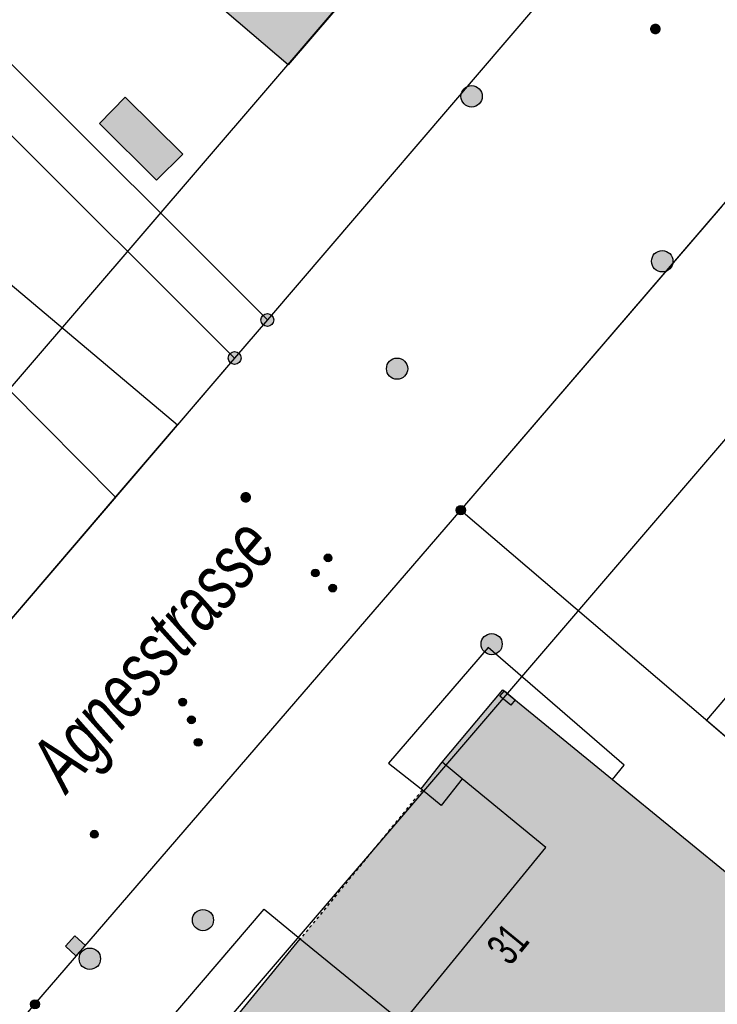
# Model space of a CAD drawing. Header units: metres. Extents: x 2695751 to 2696029, y 1260877 to 1261206.
# Tile 42 of 70: x 2695953 to 2695978, y 1260948 to 1260983. Entities that reach past the tile are written whole.
import ezdxf

# ---------------------------------------------------------------- set-up
doc = ezdxf.new("R2010")
doc.units = ezdxf.units.M
doc.header["$LTSCALE"] = 0.1
doc.linetypes.add('AUSGEZOGEN', pattern=[0])
doc.linetypes.add('VERDECKT2_S2', pattern=[0.36, 0.2, -0.16])
for name, color, linetype in [('Aménagement du territoire_Ligne de distance', 7, 'AUSGEZOGEN'), ('Limites de bien-fonds', 7, 'AUSGEZOGEN'), ('Mensuration officielle_Lignes (Couverture du sol)', 7, 'AUSGEZOGEN'), ('Mensuration officielle_Lignes (Objets divers)', 7, 'AUSGEZOGEN'), ('Mensuration officielle_Noms de rues', 7, 'AUSGEZOGEN'), ('Mensuration officielle_N° de bâtiment', 7, 'AUSGEZOGEN'), ('Mensuration officielle_Surface (Objets divers)', 7, 'AUSGEZOGEN'), ('Mensuration officielle_Surfaces de bâtiments (Couverture du sol)', 7, 'AUSGEZOGEN'), ('Mensuration officielle_Surfaces de bâtiments (Objets divers)', 7, 'AUSGEZOGEN'), ('Points fixes eau potable', 255, 'AUSGEZOGEN'), ('Points fixes EU', 255, 'AUSGEZOGEN'), ('Points fixes mensuration officielle', 255, 'AUSGEZOGEN'), ('Points fixes réseau électrique', 255, 'AUSGEZOGEN'), ('Réseau AEW', 8, 'AUSGEZOGEN')]:
    doc.layers.add(name, color=color, linetype=linetype)
doc.styles.add('ARIAL', font='arial.ttf')

msp = doc.modelspace()

# ---------------------------------------------------------------- hatches: boundary and pattern name
at = {"layer": 'Mensuration officielle_Surfaces de bâtiments (Couverture du sol)', "true_color": 0xd2d2d2, "transparency": 33554687}
for points in [[(2695967.55, 1260987.35), (2695961.04, 1260992.96), (2695956.152, 1260987.222), (2695962.67, 1260981.655)], [(2695955.986, 1260979.576), (2695958.007, 1260977.566), (2695958.933, 1260978.48), (2695956.897, 1260980.503)], [(2695974.152, 1260956.325), (2695970.267, 1260959.504), (2695968.115, 1260956.937), (2695967.371, 1260955.991), (2695967.416, 1260955.954), (2695968.083, 1260955.401), (2695968.826, 1260956.353), (2695971.795, 1260953.918), (2695966.723, 1260947.718), (2695963.096, 1260950.675), (2695957.958, 1260944.396), (2695970.36, 1260934.249), (2695973.108, 1260937.608), (2695971.398, 1260939.007), (2695973.437, 1260941.499), (2695975.147, 1260940.099), (2695977.889, 1260943.45), (2695976.179, 1260944.849), (2695978.199, 1260947.317), (2695979.909, 1260945.918), (2695982.702, 1260949.33)]]:
    msp.add_hatch(color=254, dxfattribs=at).paths.add_polyline_path(points)
at = {"layer": 'Mensuration officielle_Surfaces de bâtiments (Objets divers)', "true_color": 0xebebeb, "transparency": 33554687}
msp.add_hatch(color=7, dxfattribs=at).paths.add_polyline_path([(2695966.723, 1260947.718), (2695971.795, 1260953.918), (2695968.826, 1260956.353), (2695968.083, 1260955.401), (2695967.416, 1260955.954), (2695963.096, 1260950.675)])
at = {"layer": 'Points fixes eau potable', "transparency": 33554687}
for points in [[(2695975.791, 1260983.064), (2695975.775, 1260983.076), (2695975.759, 1260983.085), (2695975.742, 1260983.093), (2695975.724, 1260983.099), (2695975.705, 1260983.104), (2695975.686, 1260983.106), (2695975.667, 1260983.106), (2695975.648, 1260983.105), (2695975.63, 1260983.102), (2695975.611, 1260983.096), (2695975.594, 1260983.089), (2695975.577, 1260983.081), (2695975.561, 1260983.07), (2695975.546, 1260983.058), (2695975.533, 1260983.045), (2695975.521, 1260983.03), (2695975.51, 1260983.014), (2695975.502, 1260982.997), (2695975.495, 1260982.98), (2695975.489, 1260982.961), (2695975.486, 1260982.943), (2695975.485, 1260982.924), (2695975.485, 1260982.905), (2695975.487, 1260982.886), (2695975.492, 1260982.868), (2695975.498, 1260982.85), (2695975.506, 1260982.832), (2695975.515, 1260982.816), (2695975.527, 1260982.801), (2695975.539, 1260982.786), (2695975.553, 1260982.774), (2695975.569, 1260982.762), (2695975.585, 1260982.753), (2695975.602, 1260982.745), (2695975.62, 1260982.739), (2695975.639, 1260982.734), (2695975.658, 1260982.732), (2695975.677, 1260982.732), (2695975.696, 1260982.733), (2695975.714, 1260982.736), (2695975.733, 1260982.742), (2695975.75, 1260982.749), (2695975.767, 1260982.757), (2695975.783, 1260982.768), (2695975.798, 1260982.78), (2695975.811, 1260982.793), (2695975.823, 1260982.808), (2695975.834, 1260982.824), (2695975.842, 1260982.841), (2695975.849, 1260982.858), (2695975.855, 1260982.877), (2695975.858, 1260982.895), (2695975.859, 1260982.914), (2695975.859, 1260982.933), (2695975.857, 1260982.952), (2695975.852, 1260982.97), (2695975.846, 1260982.988), (2695975.838, 1260983.006), (2695975.829, 1260983.022), (2695975.817, 1260983.037), (2695975.805, 1260983.052)], [(2695961.287, 1260966.466), (2695961.272, 1260966.478), (2695961.256, 1260966.488), (2695961.239, 1260966.496), (2695961.221, 1260966.503), (2695961.202, 1260966.508), (2695961.184, 1260966.51), (2695961.165, 1260966.511), (2695961.146, 1260966.511), (2695961.127, 1260966.508), (2695961.109, 1260966.503), (2695961.091, 1260966.497), (2695961.074, 1260966.488), (2695961.057, 1260966.478), (2695961.042, 1260966.467), (2695961.029, 1260966.454), (2695961.016, 1260966.439), (2695961.005, 1260966.424), (2695960.996, 1260966.407), (2695960.988, 1260966.39), (2695960.983, 1260966.372), (2695960.979, 1260966.353), (2695960.977, 1260966.334), (2695960.977, 1260966.315), (2695960.979, 1260966.296), (2695960.982, 1260966.278), (2695960.988, 1260966.26), (2695960.995, 1260966.242), (2695961.005, 1260966.225), (2695961.015, 1260966.21), (2695961.028, 1260966.195), (2695961.041, 1260966.182), (2695961.056, 1260966.17), (2695961.072, 1260966.16), (2695961.089, 1260966.152), (2695961.107, 1260966.145), (2695961.126, 1260966.14), (2695961.144, 1260966.138), (2695961.163, 1260966.137), (2695961.182, 1260966.137), (2695961.201, 1260966.14), (2695961.219, 1260966.145), (2695961.237, 1260966.151), (2695961.254, 1260966.16), (2695961.271, 1260966.17), (2695961.286, 1260966.181), (2695961.299, 1260966.194), (2695961.312, 1260966.209), (2695961.323, 1260966.224), (2695961.332, 1260966.241), (2695961.34, 1260966.258), (2695961.345, 1260966.276), (2695961.349, 1260966.295), (2695961.351, 1260966.314), (2695961.351, 1260966.333), (2695961.349, 1260966.352), (2695961.346, 1260966.37), (2695961.34, 1260966.388), (2695961.333, 1260966.406), (2695961.323, 1260966.423), (2695961.313, 1260966.438), (2695961.3, 1260966.453)]]:
    msp.add_hatch(color=7, dxfattribs=at).paths.add_polyline_path(points)
at = {"layer": 'Points fixes EU', "transparency": 33554687}
for color, points in [(253, [(2695969.543, 1260980.533), (2695969.535, 1260980.609), (2695969.512, 1260980.682), (2695969.475, 1260980.749), (2695969.425, 1260980.808), (2695969.364, 1260980.855), (2695969.295, 1260980.888), (2695969.221, 1260980.908), (2695969.145, 1260980.911), (2695969.069, 1260980.9), (2695968.997, 1260980.873), (2695968.932, 1260980.833), (2695968.876, 1260980.78), (2695968.833, 1260980.717), (2695968.802, 1260980.646), (2695968.787, 1260980.571), (2695968.787, 1260980.495), (2695968.802, 1260980.42), (2695968.833, 1260980.349), (2695968.876, 1260980.286), (2695968.932, 1260980.233), (2695968.997, 1260980.193), (2695969.069, 1260980.166), (2695969.145, 1260980.155), (2695969.221, 1260980.158), (2695969.295, 1260980.178), (2695969.364, 1260980.211), (2695969.425, 1260980.258), (2695969.475, 1260980.317), (2695969.512, 1260980.384), (2695969.535, 1260980.457)]), (253, [(2695976.292, 1260974.691), (2695976.284, 1260974.767), (2695976.261, 1260974.84), (2695976.224, 1260974.907), (2695976.174, 1260974.966), (2695976.113, 1260975.013), (2695976.044, 1260975.046), (2695975.97, 1260975.066), (2695975.894, 1260975.069), (2695975.818, 1260975.058), (2695975.746, 1260975.031), (2695975.681, 1260974.991), (2695975.625, 1260974.938), (2695975.582, 1260974.875), (2695975.551, 1260974.804), (2695975.536, 1260974.729), (2695975.536, 1260974.653), (2695975.551, 1260974.578), (2695975.582, 1260974.507), (2695975.625, 1260974.444), (2695975.681, 1260974.391), (2695975.746, 1260974.351), (2695975.818, 1260974.324), (2695975.894, 1260974.313), (2695975.97, 1260974.316), (2695976.044, 1260974.336), (2695976.113, 1260974.369), (2695976.174, 1260974.416), (2695976.224, 1260974.475), (2695976.261, 1260974.542), (2695976.284, 1260974.615)]), (7, [(2695970.247, 1260961.123), (2695970.239, 1260961.198), (2695970.217, 1260961.271), (2695970.18, 1260961.337), (2695970.13, 1260961.394), (2695970.07, 1260961.441), (2695970.002, 1260961.474), (2695969.929, 1260961.493), (2695969.853, 1260961.497), (2695969.778, 1260961.486), (2695969.707, 1260961.459), (2695969.642, 1260961.419), (2695969.587, 1260961.367), (2695969.544, 1260961.305), (2695969.514, 1260961.235), (2695969.499, 1260961.161), (2695969.499, 1260961.085), (2695969.514, 1260961.01), (2695969.544, 1260960.941), (2695969.587, 1260960.878), (2695969.642, 1260960.826), (2695969.707, 1260960.786), (2695969.778, 1260960.76), (2695969.853, 1260960.748), (2695969.929, 1260960.752), (2695970.002, 1260960.771), (2695970.07, 1260960.804), (2695970.13, 1260960.851), (2695970.18, 1260960.908), (2695970.217, 1260960.975), (2695970.239, 1260961.047)]), (7, [(2695960.023, 1260951.344), (2695960.015, 1260951.419), (2695959.993, 1260951.492), (2695959.956, 1260951.558), (2695959.906, 1260951.615), (2695959.846, 1260951.662), (2695959.778, 1260951.695), (2695959.705, 1260951.714), (2695959.629, 1260951.718), (2695959.554, 1260951.707), (2695959.483, 1260951.68), (2695959.418, 1260951.64), (2695959.363, 1260951.588), (2695959.32, 1260951.526), (2695959.29, 1260951.456), (2695959.275, 1260951.382), (2695959.275, 1260951.306), (2695959.29, 1260951.231), (2695959.32, 1260951.162), (2695959.363, 1260951.099), (2695959.418, 1260951.047), (2695959.483, 1260951.007), (2695959.554, 1260950.981), (2695959.629, 1260950.969), (2695959.705, 1260950.973), (2695959.778, 1260950.992), (2695959.846, 1260951.025), (2695959.906, 1260951.072), (2695959.956, 1260951.129), (2695959.993, 1260951.196), (2695960.015, 1260951.268)]), (7, [(2695955.486, 1260950.447), (2695955.117, 1260950.784), (2695954.78, 1260950.415), (2695955.149, 1260950.078)]), (253, [(2695956.021, 1260949.973), (2695956.013, 1260950.049), (2695955.99, 1260950.122), (2695955.953, 1260950.189), (2695955.903, 1260950.248), (2695955.842, 1260950.295), (2695955.773, 1260950.328), (2695955.699, 1260950.348), (2695955.623, 1260950.351), (2695955.547, 1260950.34), (2695955.475, 1260950.313), (2695955.41, 1260950.273), (2695955.354, 1260950.22), (2695955.311, 1260950.157), (2695955.28, 1260950.086), (2695955.265, 1260950.011), (2695955.265, 1260949.935), (2695955.28, 1260949.86), (2695955.311, 1260949.789), (2695955.354, 1260949.726), (2695955.41, 1260949.673), (2695955.475, 1260949.633), (2695955.547, 1260949.606), (2695955.623, 1260949.595), (2695955.699, 1260949.598), (2695955.773, 1260949.618), (2695955.842, 1260949.651), (2695955.903, 1260949.698), (2695955.953, 1260949.757), (2695955.99, 1260949.824), (2695956.013, 1260949.897)])]:
    msp.add_hatch(color=color, dxfattribs=at).paths.add_polyline_path(points)
at = {"layer": 'Points fixes mensuration officielle', "transparency": 33554687}
for points in [[(2695962.157, 1260972.61), (2695962.153, 1260972.656), (2695962.139, 1260972.7), (2695962.117, 1260972.74), (2695962.087, 1260972.775), (2695962.05, 1260972.803), (2695962.009, 1260972.823), (2695961.964, 1260972.835), (2695961.918, 1260972.837), (2695961.873, 1260972.83), (2695961.83, 1260972.814), (2695961.791, 1260972.79), (2695961.757, 1260972.758), (2695961.731, 1260972.72), (2695961.713, 1260972.678), (2695961.704, 1260972.633), (2695961.704, 1260972.587), (2695961.713, 1260972.542), (2695961.731, 1260972.5), (2695961.757, 1260972.462), (2695961.791, 1260972.43), (2695961.83, 1260972.406), (2695961.873, 1260972.39), (2695961.918, 1260972.383), (2695961.964, 1260972.385), (2695962.009, 1260972.397), (2695962.05, 1260972.417), (2695962.087, 1260972.445), (2695962.117, 1260972.48), (2695962.139, 1260972.52), (2695962.153, 1260972.564)], [(2695960.997, 1260971.26), (2695960.993, 1260971.306), (2695960.979, 1260971.35), (2695960.957, 1260971.39), (2695960.927, 1260971.425), (2695960.89, 1260971.453), (2695960.849, 1260971.473), (2695960.804, 1260971.485), (2695960.758, 1260971.487), (2695960.713, 1260971.48), (2695960.67, 1260971.464), (2695960.631, 1260971.44), (2695960.597, 1260971.408), (2695960.571, 1260971.37), (2695960.553, 1260971.328), (2695960.544, 1260971.283), (2695960.544, 1260971.237), (2695960.553, 1260971.192), (2695960.571, 1260971.15), (2695960.597, 1260971.112), (2695960.631, 1260971.08), (2695960.67, 1260971.056), (2695960.713, 1260971.04), (2695960.758, 1260971.033), (2695960.804, 1260971.035), (2695960.849, 1260971.047), (2695960.89, 1260971.067), (2695960.927, 1260971.095), (2695960.957, 1260971.13), (2695960.979, 1260971.17), (2695960.993, 1260971.214)], [(2695968.942, 1260965.87), (2695968.939, 1260965.903), (2695968.929, 1260965.934), (2695968.913, 1260965.963), (2695968.892, 1260965.988), (2695968.866, 1260966.008), (2695968.836, 1260966.022), (2695968.805, 1260966.031), (2695968.772, 1260966.032), (2695968.739, 1260966.027), (2695968.708, 1260966.016), (2695968.681, 1260965.999), (2695968.657, 1260965.976), (2695968.638, 1260965.949), (2695968.625, 1260965.919), (2695968.618, 1260965.886), (2695968.618, 1260965.854), (2695968.625, 1260965.821), (2695968.638, 1260965.791), (2695968.657, 1260965.764), (2695968.681, 1260965.741), (2695968.708, 1260965.724), (2695968.739, 1260965.713), (2695968.772, 1260965.708), (2695968.805, 1260965.709), (2695968.836, 1260965.718), (2695968.866, 1260965.732), (2695968.892, 1260965.752), (2695968.913, 1260965.777), (2695968.929, 1260965.806), (2695968.939, 1260965.837)], [(2695953.862, 1260948.36), (2695953.859, 1260948.393), (2695953.849, 1260948.424), (2695953.833, 1260948.453), (2695953.812, 1260948.478), (2695953.786, 1260948.498), (2695953.756, 1260948.512), (2695953.725, 1260948.521), (2695953.692, 1260948.522), (2695953.659, 1260948.517), (2695953.628, 1260948.506), (2695953.601, 1260948.489), (2695953.577, 1260948.466), (2695953.558, 1260948.439), (2695953.545, 1260948.409), (2695953.538, 1260948.376), (2695953.538, 1260948.344), (2695953.545, 1260948.311), (2695953.558, 1260948.281), (2695953.577, 1260948.254), (2695953.601, 1260948.231), (2695953.628, 1260948.214), (2695953.659, 1260948.203), (2695953.692, 1260948.198), (2695953.725, 1260948.199), (2695953.756, 1260948.208), (2695953.786, 1260948.222), (2695953.812, 1260948.242), (2695953.833, 1260948.267), (2695953.849, 1260948.296), (2695953.859, 1260948.327)]]:
    msp.add_hatch(color=7, dxfattribs=at).paths.add_polyline_path(points)
at = {"layer": 'Points fixes réseau électrique', "transparency": 33554687}
for points in [[(2695966.663, 1260971.23), (2695966.59, 1260971.251), (2695966.515, 1260971.257), (2695966.439, 1260971.247), (2695966.368, 1260971.223), (2695966.302, 1260971.184), (2695966.246, 1260971.134), (2695966.201, 1260971.072), (2695966.169, 1260971.004), (2695966.152, 1260970.93), (2695966.15, 1260970.854), (2695966.163, 1260970.779), (2695966.192, 1260970.709), (2695966.233, 1260970.645), (2695966.287, 1260970.592), (2695966.35, 1260970.55), (2695966.421, 1260970.522), (2695966.495, 1260970.508), (2695966.571, 1260970.51), (2695966.645, 1260970.527), (2695966.714, 1260970.559), (2695966.775, 1260970.604), (2695966.826, 1260970.66), (2695966.865, 1260970.725), (2695966.889, 1260970.797), (2695966.899, 1260970.872), (2695966.893, 1260970.948), (2695966.872, 1260971.021), (2695966.837, 1260971.088), (2695966.789, 1260971.147), (2695966.731, 1260971.195)], [(2695970.709, 1260959.153), (2695970.323, 1260959.469), (2695970.164, 1260959.276), (2695970.551, 1260958.959)]]:
    msp.add_hatch(color=7, dxfattribs=at).paths.add_polyline_path(points)
at = {"layer": 'Réseau AEW', "transparency": 33554687}
for points in [[(2695963.943, 1260964.179), (2695963.943, 1260964.165), (2695963.945, 1260964.151), (2695963.949, 1260964.138), (2695963.954, 1260964.125), (2695963.96, 1260964.112), (2695963.967, 1260964.1), (2695963.976, 1260964.089), (2695963.985, 1260964.079), (2695963.996, 1260964.07), (2695964.007, 1260964.062), (2695964.019, 1260964.056), (2695964.032, 1260964.05), (2695964.046, 1260964.046), (2695964.059, 1260964.043), (2695964.073, 1260964.042), (2695964.087, 1260964.042), (2695964.101, 1260964.043), (2695964.114, 1260964.046), (2695964.128, 1260964.05), (2695964.141, 1260964.056), (2695964.153, 1260964.062), (2695964.164, 1260964.07), (2695964.175, 1260964.079), (2695964.184, 1260964.089), (2695964.193, 1260964.1), (2695964.2, 1260964.112), (2695964.206, 1260964.125), (2695964.211, 1260964.138), (2695964.215, 1260964.151), (2695964.217, 1260964.165), (2695964.217, 1260964.179), (2695964.217, 1260964.193), (2695964.215, 1260964.207), (2695964.211, 1260964.22), (2695964.206, 1260964.233), (2695964.2, 1260964.246), (2695964.193, 1260964.258), (2695964.184, 1260964.269), (2695964.175, 1260964.279), (2695964.164, 1260964.288), (2695964.153, 1260964.296), (2695964.141, 1260964.302), (2695964.128, 1260964.308), (2695964.114, 1260964.312), (2695964.101, 1260964.315), (2695964.087, 1260964.316), (2695964.073, 1260964.316), (2695964.059, 1260964.315), (2695964.046, 1260964.312), (2695964.032, 1260964.308), (2695964.019, 1260964.302), (2695964.007, 1260964.296), (2695963.996, 1260964.288), (2695963.985, 1260964.279), (2695963.976, 1260964.269), (2695963.967, 1260964.258), (2695963.96, 1260964.246), (2695963.954, 1260964.233), (2695963.949, 1260964.22), (2695963.945, 1260964.207), (2695963.943, 1260964.193)], [(2695963.49, 1260963.646), (2695963.49, 1260963.632), (2695963.492, 1260963.618), (2695963.496, 1260963.605), (2695963.501, 1260963.592), (2695963.507, 1260963.579), (2695963.514, 1260963.567), (2695963.523, 1260963.556), (2695963.532, 1260963.546), (2695963.543, 1260963.537), (2695963.554, 1260963.529), (2695963.566, 1260963.523), (2695963.579, 1260963.517), (2695963.593, 1260963.513), (2695963.606, 1260963.51), (2695963.62, 1260963.509), (2695963.634, 1260963.509), (2695963.648, 1260963.51), (2695963.661, 1260963.513), (2695963.675, 1260963.517), (2695963.688, 1260963.523), (2695963.7, 1260963.529), (2695963.711, 1260963.537), (2695963.722, 1260963.546), (2695963.731, 1260963.556), (2695963.74, 1260963.567), (2695963.747, 1260963.579), (2695963.753, 1260963.592), (2695963.758, 1260963.605), (2695963.762, 1260963.618), (2695963.764, 1260963.632), (2695963.764, 1260963.646), (2695963.764, 1260963.66), (2695963.762, 1260963.674), (2695963.758, 1260963.687), (2695963.753, 1260963.7), (2695963.747, 1260963.713), (2695963.74, 1260963.725), (2695963.731, 1260963.736), (2695963.722, 1260963.746), (2695963.711, 1260963.755), (2695963.7, 1260963.763), (2695963.688, 1260963.769), (2695963.675, 1260963.775), (2695963.661, 1260963.779), (2695963.648, 1260963.782), (2695963.634, 1260963.783), (2695963.62, 1260963.783), (2695963.606, 1260963.782), (2695963.593, 1260963.779), (2695963.579, 1260963.775), (2695963.566, 1260963.769), (2695963.554, 1260963.763), (2695963.543, 1260963.755), (2695963.532, 1260963.746), (2695963.523, 1260963.736), (2695963.514, 1260963.725), (2695963.507, 1260963.713), (2695963.501, 1260963.7), (2695963.496, 1260963.687), (2695963.492, 1260963.674), (2695963.49, 1260963.66)], [(2695964.109, 1260963.107), (2695964.109, 1260963.093), (2695964.111, 1260963.079), (2695964.115, 1260963.066), (2695964.12, 1260963.053), (2695964.126, 1260963.04), (2695964.133, 1260963.028), (2695964.142, 1260963.017), (2695964.151, 1260963.007), (2695964.162, 1260962.998), (2695964.173, 1260962.99), (2695964.185, 1260962.984), (2695964.198, 1260962.978), (2695964.212, 1260962.974), (2695964.225, 1260962.971), (2695964.239, 1260962.97), (2695964.253, 1260962.97), (2695964.267, 1260962.971), (2695964.28, 1260962.974), (2695964.294, 1260962.978), (2695964.307, 1260962.984), (2695964.319, 1260962.99), (2695964.33, 1260962.998), (2695964.341, 1260963.007), (2695964.35, 1260963.017), (2695964.359, 1260963.028), (2695964.366, 1260963.04), (2695964.372, 1260963.053), (2695964.377, 1260963.066), (2695964.381, 1260963.079), (2695964.383, 1260963.093), (2695964.383, 1260963.107), (2695964.383, 1260963.121), (2695964.381, 1260963.135), (2695964.377, 1260963.148), (2695964.372, 1260963.161), (2695964.366, 1260963.174), (2695964.359, 1260963.186), (2695964.35, 1260963.197), (2695964.341, 1260963.207), (2695964.33, 1260963.216), (2695964.319, 1260963.224), (2695964.307, 1260963.23), (2695964.294, 1260963.236), (2695964.28, 1260963.24), (2695964.267, 1260963.243), (2695964.253, 1260963.244), (2695964.239, 1260963.244), (2695964.225, 1260963.243), (2695964.212, 1260963.24), (2695964.198, 1260963.236), (2695964.185, 1260963.23), (2695964.173, 1260963.224), (2695964.162, 1260963.216), (2695964.151, 1260963.207), (2695964.142, 1260963.197), (2695964.133, 1260963.186), (2695964.126, 1260963.174), (2695964.12, 1260963.161), (2695964.115, 1260963.148), (2695964.111, 1260963.135), (2695964.109, 1260963.121)], [(2695958.791, 1260959.067), (2695958.791, 1260959.053), (2695958.793, 1260959.039), (2695958.797, 1260959.026), (2695958.802, 1260959.013), (2695958.808, 1260959), (2695958.815, 1260958.988), (2695958.824, 1260958.977), (2695958.833, 1260958.967), (2695958.844, 1260958.958), (2695958.855, 1260958.95), (2695958.867, 1260958.944), (2695958.88, 1260958.938), (2695958.894, 1260958.934), (2695958.907, 1260958.931), (2695958.921, 1260958.93), (2695958.935, 1260958.93), (2695958.949, 1260958.931), (2695958.962, 1260958.934), (2695958.976, 1260958.938), (2695958.989, 1260958.944), (2695959.001, 1260958.95), (2695959.012, 1260958.958), (2695959.023, 1260958.967), (2695959.032, 1260958.977), (2695959.041, 1260958.988), (2695959.048, 1260959), (2695959.054, 1260959.013), (2695959.059, 1260959.026), (2695959.063, 1260959.039), (2695959.065, 1260959.053), (2695959.065, 1260959.067), (2695959.065, 1260959.081), (2695959.063, 1260959.095), (2695959.059, 1260959.108), (2695959.054, 1260959.121), (2695959.048, 1260959.134), (2695959.041, 1260959.146), (2695959.032, 1260959.157), (2695959.023, 1260959.167), (2695959.012, 1260959.176), (2695959.001, 1260959.184), (2695958.989, 1260959.19), (2695958.976, 1260959.196), (2695958.962, 1260959.2), (2695958.949, 1260959.203), (2695958.935, 1260959.204), (2695958.921, 1260959.204), (2695958.907, 1260959.203), (2695958.894, 1260959.2), (2695958.88, 1260959.196), (2695958.867, 1260959.19), (2695958.855, 1260959.184), (2695958.844, 1260959.176), (2695958.833, 1260959.167), (2695958.824, 1260959.157), (2695958.815, 1260959.146), (2695958.808, 1260959.134), (2695958.802, 1260959.121), (2695958.797, 1260959.108), (2695958.793, 1260959.095), (2695958.791, 1260959.081)], [(2695959.104, 1260958.44), (2695959.104, 1260958.426), (2695959.106, 1260958.412), (2695959.11, 1260958.399), (2695959.115, 1260958.386), (2695959.121, 1260958.373), (2695959.128, 1260958.361), (2695959.137, 1260958.35), (2695959.146, 1260958.34), (2695959.157, 1260958.331), (2695959.168, 1260958.323), (2695959.18, 1260958.317), (2695959.193, 1260958.311), (2695959.207, 1260958.307), (2695959.22, 1260958.304), (2695959.234, 1260958.303), (2695959.248, 1260958.303), (2695959.262, 1260958.304), (2695959.275, 1260958.307), (2695959.289, 1260958.311), (2695959.302, 1260958.317), (2695959.314, 1260958.323), (2695959.325, 1260958.331), (2695959.336, 1260958.34), (2695959.345, 1260958.35), (2695959.354, 1260958.361), (2695959.361, 1260958.373), (2695959.367, 1260958.386), (2695959.372, 1260958.399), (2695959.376, 1260958.412), (2695959.378, 1260958.426), (2695959.378, 1260958.44), (2695959.378, 1260958.454), (2695959.376, 1260958.468), (2695959.372, 1260958.481), (2695959.367, 1260958.494), (2695959.361, 1260958.507), (2695959.354, 1260958.519), (2695959.345, 1260958.53), (2695959.336, 1260958.54), (2695959.325, 1260958.549), (2695959.314, 1260958.557), (2695959.302, 1260958.563), (2695959.289, 1260958.569), (2695959.275, 1260958.573), (2695959.262, 1260958.576), (2695959.248, 1260958.577), (2695959.234, 1260958.577), (2695959.22, 1260958.576), (2695959.207, 1260958.573), (2695959.193, 1260958.569), (2695959.18, 1260958.563), (2695959.168, 1260958.557), (2695959.157, 1260958.549), (2695959.146, 1260958.54), (2695959.137, 1260958.53), (2695959.128, 1260958.519), (2695959.121, 1260958.507), (2695959.115, 1260958.494), (2695959.11, 1260958.481), (2695959.106, 1260958.468), (2695959.104, 1260958.454)], [(2695959.342, 1260957.643), (2695959.342, 1260957.629), (2695959.344, 1260957.615), (2695959.348, 1260957.602), (2695959.353, 1260957.589), (2695959.359, 1260957.576), (2695959.366, 1260957.564), (2695959.375, 1260957.553), (2695959.384, 1260957.543), (2695959.395, 1260957.534), (2695959.406, 1260957.526), (2695959.418, 1260957.52), (2695959.431, 1260957.514), (2695959.445, 1260957.51), (2695959.458, 1260957.507), (2695959.472, 1260957.506), (2695959.486, 1260957.506), (2695959.5, 1260957.507), (2695959.513, 1260957.51), (2695959.527, 1260957.514), (2695959.54, 1260957.52), (2695959.552, 1260957.526), (2695959.563, 1260957.534), (2695959.574, 1260957.543), (2695959.583, 1260957.553), (2695959.592, 1260957.564), (2695959.599, 1260957.576), (2695959.605, 1260957.589), (2695959.61, 1260957.602), (2695959.614, 1260957.615), (2695959.616, 1260957.629), (2695959.616, 1260957.643), (2695959.616, 1260957.657), (2695959.614, 1260957.671), (2695959.61, 1260957.684), (2695959.605, 1260957.697), (2695959.599, 1260957.71), (2695959.592, 1260957.722), (2695959.583, 1260957.733), (2695959.574, 1260957.743), (2695959.563, 1260957.752), (2695959.552, 1260957.76), (2695959.54, 1260957.766), (2695959.527, 1260957.772), (2695959.513, 1260957.776), (2695959.5, 1260957.779), (2695959.486, 1260957.78), (2695959.472, 1260957.78), (2695959.458, 1260957.779), (2695959.445, 1260957.776), (2695959.431, 1260957.772), (2695959.418, 1260957.766), (2695959.406, 1260957.76), (2695959.395, 1260957.752), (2695959.384, 1260957.743), (2695959.375, 1260957.733), (2695959.366, 1260957.722), (2695959.359, 1260957.71), (2695959.353, 1260957.697), (2695959.348, 1260957.684), (2695959.344, 1260957.671), (2695959.342, 1260957.657)], [(2695955.666, 1260954.388), (2695955.666, 1260954.374), (2695955.668, 1260954.36), (2695955.672, 1260954.347), (2695955.677, 1260954.334), (2695955.683, 1260954.321), (2695955.69, 1260954.309), (2695955.699, 1260954.298), (2695955.708, 1260954.288), (2695955.719, 1260954.279), (2695955.73, 1260954.271), (2695955.742, 1260954.265), (2695955.755, 1260954.259), (2695955.769, 1260954.255), (2695955.782, 1260954.252), (2695955.796, 1260954.251), (2695955.81, 1260954.251), (2695955.824, 1260954.252), (2695955.837, 1260954.255), (2695955.851, 1260954.259), (2695955.864, 1260954.265), (2695955.876, 1260954.271), (2695955.887, 1260954.279), (2695955.898, 1260954.288), (2695955.907, 1260954.298), (2695955.916, 1260954.309), (2695955.923, 1260954.321), (2695955.929, 1260954.334), (2695955.934, 1260954.347), (2695955.938, 1260954.36), (2695955.94, 1260954.374), (2695955.94, 1260954.388), (2695955.94, 1260954.402), (2695955.938, 1260954.416), (2695955.934, 1260954.429), (2695955.929, 1260954.442), (2695955.923, 1260954.455), (2695955.916, 1260954.467), (2695955.907, 1260954.478), (2695955.898, 1260954.488), (2695955.887, 1260954.497), (2695955.876, 1260954.505), (2695955.864, 1260954.511), (2695955.851, 1260954.517), (2695955.837, 1260954.521), (2695955.824, 1260954.524), (2695955.81, 1260954.525), (2695955.796, 1260954.525), (2695955.782, 1260954.524), (2695955.769, 1260954.521), (2695955.755, 1260954.517), (2695955.742, 1260954.511), (2695955.73, 1260954.505), (2695955.719, 1260954.497), (2695955.708, 1260954.488), (2695955.699, 1260954.478), (2695955.69, 1260954.467), (2695955.683, 1260954.455), (2695955.677, 1260954.442), (2695955.672, 1260954.429), (2695955.668, 1260954.416), (2695955.666, 1260954.402)]]:
    msp.add_hatch(color=1, dxfattribs=at).paths.add_polyline_path(points)

# ---------------------------------------------------------------- linework, layer by layer
at = {"layer": 'Aménagement du territoire_Ligne de distance', "color": 7, "linetype": 'AUSGEZOGEN', "transparency": 33554687}
for points in [[(2695815.92, 1261083.45), (2695852.53, 1261047.34), (2695889.71, 1261010.67), (2695915.9, 1260984.83), (2695942.7, 1260958.39), (2695972.35, 1260992.97), (2695942.13, 1261023.53), (2695912.25, 1261053.75), (2695881.66, 1261084.69), (2695850.32, 1261116.38)], [(2696027.452, 1260946.743), (2695987.59, 1260979.4), (2695957.81, 1260944.66), (2696008.61, 1260903.06), (2696027.452, 1260887.642)]]:
    msp.add_lwpolyline(points, dxfattribs=at)
at = {"layer": 'Limites de bien-fonds', "color": 7, "linetype": 'AUSGEZOGEN', "transparency": 33554687}
for p, q in [((2695945.13, 1260989.41), (2695961.93, 1260972.61)), ((2695943.85, 1260988.14), (2695960.77, 1260971.26)), ((2695971.53, 1260983.83), (2695961.93, 1260972.61)), ((2695968.78, 1260965.87), (2695983.41, 1260982.91)), ((2695961.93, 1260972.61), (2695960.77, 1260971.26)), ((2695960.77, 1260971.26), (2695951.97, 1260960.98)), ((2695953.7, 1260948.36), (2695968.78, 1260965.87)), ((2695968.78, 1260965.87), (2695985.82, 1260951.29)), ((2695943.15, 1260935.93), (2695953.7, 1260948.36))]:
    msp.add_line(p, q, dxfattribs=at)
at = {"layer": 'Mensuration officielle_Lignes (Couverture du sol)', "color": 7, "linetype": 'AUSGEZOGEN', "transparency": 33554687}
for p, q in [((2695961.93, 1260972.61), (2695945.13, 1260989.41)), ((2695943.85, 1260988.14), (2695960.77, 1260971.26)), ((2695946.993, 1260978.794), (2695958.748, 1260968.898)), ((2695960.77, 1260971.26), (2695958.748, 1260968.898)), ((2695952.78, 1260970.139), (2695956.55, 1260966.33)), ((2695956.55, 1260966.33), (2695958.748, 1260968.898)), ((2695974.152, 1260956.325), (2695982.702, 1260949.33))]:
    msp.add_line(p, q, dxfattribs=at)
for points in [[(2695967.55, 1260987.35), (2695962.67, 1260981.655), (2695956.152, 1260987.222), (2695961.04, 1260992.96)], [(2695975.082, 1260987.948), (2695971.53, 1260983.83), (2695961.93, 1260972.61)], [(2695953.7, 1260948.36), (2695968.78, 1260965.87), (2695978.043, 1260976.658)], [(2695946.7, 1260954.85), (2695951.97, 1260960.98), (2695956.55, 1260966.33)], [(2695986.483, 1260964.129), (2695982.855, 1260960.049), (2695980.64, 1260962.145), (2695977.48, 1260958.426), (2695985.82, 1260951.29)], [(2695974.152, 1260956.325), (2695974.565, 1260956.838), (2695969.746, 1260961.003), (2695966.215, 1260956.908), (2695967.371, 1260955.991)], [(2695967.371, 1260955.991), (2695968.115, 1260956.937), (2695970.267, 1260959.504), (2695974.152, 1260956.325)], [(2695963.096, 1260950.675), (2695966.723, 1260947.718), (2695971.795, 1260953.918), (2695968.826, 1260956.353), (2695968.083, 1260955.401), (2695967.416, 1260955.954), (2695967.371, 1260955.991)], [(2695972.211, 1260934.542), (2695971.395, 1260933.537), (2695969.998, 1260931.809), (2695956.351, 1260943.321), (2695956.195, 1260945.147), (2695961.814, 1260951.729), (2695963.096, 1260950.675)], [(2695982.702, 1260949.33), (2695979.909, 1260945.918), (2695978.199, 1260947.317), (2695976.179, 1260944.849), (2695977.889, 1260943.45), (2695975.147, 1260940.099), (2695973.437, 1260941.499), (2695971.398, 1260939.007), (2695973.108, 1260937.608), (2695970.36, 1260934.249), (2695957.958, 1260944.396), (2695963.096, 1260950.675)]]:
    msp.add_lwpolyline(points, dxfattribs=at)
msp.add_lwpolyline([(2695955.986, 1260979.576), (2695956.897, 1260980.503), (2695958.933, 1260978.48), (2695958.007, 1260977.566), (2695955.986, 1260979.576)], close=True, dxfattribs=at)
at = {"layer": 'Mensuration officielle_Lignes (Objets divers)', "color": 7, "linetype": 'AUSGEZOGEN', "transparency": 33554687}
msp.add_line((2695968.826, 1260956.353), (2695968.115, 1260956.937), dxfattribs=at)
at = {"layer": 'Mensuration officielle_Surface (Objets divers)', "color": 7, "linetype": 'VERDECKT2_S2', "transparency": 33554687}
msp.add_line((2695967.416, 1260955.954), (2695963.096, 1260950.675), dxfattribs=at)
at = {"layer": 'Mensuration officielle_Surface (Objets divers)', "color": 7, "linetype": 'AUSGEZOGEN', "transparency": 33554687}
msp.add_line((2695963.096, 1260950.675), (2695966.723, 1260947.718), dxfattribs=at)
msp.add_lwpolyline([(2695966.723, 1260947.718), (2695971.795, 1260953.918), (2695968.826, 1260956.353), (2695968.083, 1260955.401), (2695967.416, 1260955.954)], dxfattribs=at)
at = {"layer": 'Points fixes EU', "transparency": 33554687}
msp.add_lwpolyline([(2695955.486, 1260950.447), (2695955.149, 1260950.078), (2695954.78, 1260950.415), (2695955.117, 1260950.784), (2695955.486, 1260950.447)], close=True, dxfattribs=at)
for centre, radius in [((2695969.164, 1260980.533), 0.379), ((2695975.913, 1260974.691), 0.379), ((2695969.872, 1260961.123), 0.375), ((2695959.648, 1260951.344), 0.375), ((2695955.642, 1260949.973), 0.379)]:
    msp.add_circle(centre, radius, dxfattribs=at)
at = {"layer": 'Points fixes mensuration officielle', "color": 7, "transparency": 33554687}
for centre, radius in [((2695961.93, 1260972.61), 0.227), ((2695960.77, 1260971.26), 0.227), ((2695968.78, 1260965.87), 0.162), ((2695953.7, 1260948.36), 0.162)]:
    msp.add_circle(centre, radius, dxfattribs=at)
at = {"layer": 'Points fixes réseau électrique', "transparency": 33554687}
for p, q in [((2695970.164, 1260959.276), (2695970.323, 1260959.469)), ((2695970.323, 1260959.469), (2695970.709, 1260959.153)), ((2695970.551, 1260958.959), (2695970.164, 1260959.276)), ((2695970.709, 1260959.153), (2695970.551, 1260958.959))]:
    msp.add_line(p, q, dxfattribs=at)
msp.add_circle((2695966.524, 1260970.882), 0.375, dxfattribs=at)
at = {"layer": 'Réseau AEW', "color": 1, "transparency": 33554687}
for centre in [(2695964.08, 1260964.179), (2695963.627, 1260963.646), (2695964.246, 1260963.107), (2695958.928, 1260959.067), (2695959.241, 1260958.44), (2695959.479, 1260957.643), (2695955.803, 1260954.388)]:
    msp.add_circle(centre, 0.137, dxfattribs=at)

# ---------------------------------------------------------------- texts
at = {"layer": 'Mensuration officielle_Noms de rues', "color": 7, "transparency": 33554687, "insert": (2695958.067, 1260960.596), "char_height": 1.93684, "width": 12.2044, "attachment_point": 5, "rotation": 49.2642, "style": 'ARIAL'}
msp.add_mtext('\\A1;{\\fArial|i1|b0;\\H1.936838;\\W0.700000;\\C7;Agnesstrasse}\\P', dxfattribs=at)
at = {"layer": 'Mensuration officielle_N° de bâtiment', "color": 7, "transparency": 33554687, "insert": (2695969.989, 1260950.872), "char_height": 1.1621, "width": 1.59081, "attachment_point": 2, "rotation": 50.7312, "style": 'ARIAL'}
msp.add_mtext('\\W0.64;31', dxfattribs=at)

doc.saveas('drawing.dxf')
